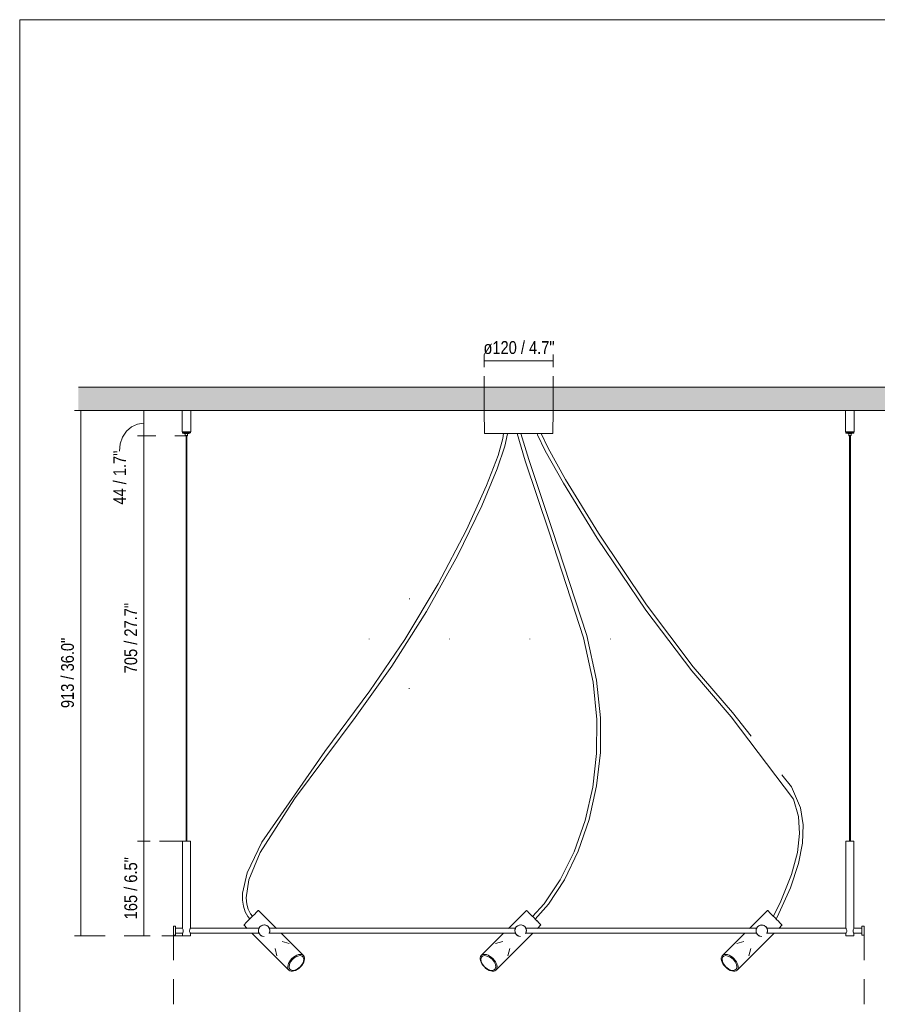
# Model space of a CAD drawing. Header units: millimetres. Extents: x 0 to 8.3, y 0 to 11.7.
# Tile 3 of 4: x 0 to 5.3, y 5.6 to 11.7. Entities that reach past the tile are written whole.
import ezdxf

# ---------------------------------------------------------------- set-up
doc = ezdxf.new("R2010")
doc.units = ezdxf.units.MM
doc.layers.add('PDF_Geometría', color=7, linetype='Continuous')
doc.layers.add('PDF_Rellenos sólidos', color=7, linetype='Continuous', true_color=0xe8e8e8)
doc.layers.add('PDF_Texto', color=7, linetype='Continuous', true_color=0x5b5b5b)
doc.styles.add('PDF Arial Narrow', font='ARIALN.TTF')

msp = doc.modelspace()

# ---------------------------------------------------------------- hatches: boundary and pattern name
at = {"layer": 'PDF_Rellenos sólidos', "transparency": 33554559}
msp.add_hatch(color=256, dxfattribs=at).paths.add_polyline_path([(3.139, 9.2601), (5.7433, 9.2601), (5.7433, 9.4051), (0.3667, 9.4051), (0.3667, 9.2601), (3.055, 9.2601)])

# ---------------------------------------------------------------- linework, layer by layer
at = {"layer": 'PDF_Geometría', "lineweight": 18}
msp.add_lwpolyline([(0.0016, 11.6917), (0.0016, 0), (8.2684, 0), (8.2684, 11.6917)], close=True, dxfattribs=at)
at = {"layer": 'PDF_Geometría', "color": 251, "lineweight": 9, "true_color": 0x5b5b5b}
for points in [[(3.3224, 9.6088), (3.3224, 9.5694), (2.8929, 9.5694), (2.8929, 9.6088)], [(2.8929, 9.5694), (2.8929, 9.53)], [(3.3224, 9.5694), (3.3224, 9.53)], [(0.3419, 9.2601), (0.3812, 9.2601), (0.3812, 5.9911), (0.3419, 5.9911)], [(0.3812, 9.2601), (0.4206, 9.2601)], [(0.7355, 9.2601), (0.7749, 9.2601), (0.7749, 9.1029), (0.7355, 9.1029), (0.7749, 9.1029), (0.8142, 9.1029), (0.7749, 9.1029), (0.7749, 6.5816), (0.7355, 6.5816), (0.7749, 6.5816), (0.7749, 5.9911), (0.8142, 5.9911)], [(0.7749, 9.2601), (0.8142, 9.2601)], [(0.7749, 9.1815), (0.7353, 9.1756), (0.6984, 9.1583), (0.6668, 9.1308), (0.6425, 9.0949), (0.6272, 9.0531), (0.622, 9.0083)], [(0.3812, 5.9911), (0.4206, 5.9911)], [(0.7749, 5.9911), (0.7355, 5.9911)]]:
    msp.add_lwpolyline(points, dxfattribs=at)
at = {"layer": 'PDF_Geometría', "color": 254, "lineweight": 9, "true_color": 0xd2d2d2}
for points in [[(2.8929, 9.2601), (2.8929, 9.4748)], [(3.3224, 9.2601), (3.3224, 9.4748)], [(1.0127, 9.2601), (0.9411, 9.2601)], [(0.8498, 9.1029), (0.7783, 9.1029)], [(1.0395, 9.1029), (0.9679, 9.1029)], [(1.0145, 6.5816), (0.8713, 6.5816)], [(0.5332, 5.9911), (0.4061, 5.9911)], [(0.7693, 5.9911), (0.6513, 5.9911)], [(1.0145, 5.9911), (0.8874, 5.9911)], [(0.958, 5.9965), (0.958, 5.8408)], [(5.2572, 5.996), (5.2572, 5.8406)], [(0.958, 5.7227), (0.958, 5.567)], [(5.2572, 5.7225), (5.2572, 5.567)]]:
    msp.add_lwpolyline(points, dxfattribs=at)
at = {"layer": 'PDF_Geometría', "lineweight": 9}
for points in [[(0.3667, 9.4051), (5.7433, 9.4051), (0.3667, 9.4051)], [(5.1956, 9.2601), (5.7433, 9.2601), (0.3667, 9.2601), (1.0131, 9.2601)], [(1.066, 9.2601), (2.8929, 9.2601)], [(3.3224, 9.2601), (5.1428, 9.2601)]]:
    msp.add_lwpolyline(points, dxfattribs=at)
at = {"layer": 'PDF_Geometría', "lineweight": 20}
for points in [[(0.6709, 9.2601), (0.7783, 9.2601)], [(1.0127, 9.2601), (1.0127, 9.1277)], [(1.0131, 9.2601), (1.0127, 9.2601), (1.0131, 9.2601), (1.0163, 9.2601), (1.0223, 9.2601), (1.0304, 9.2601), (1.0395, 9.2601), (1.0487, 9.2601), (1.0568, 9.2601), (1.0628, 9.2601), (1.066, 9.2601), (1.0664, 9.2601), (1.066, 9.2601)], [(1.0664, 9.1277), (1.0664, 9.2601)], [(2.8929, 9.2601), (2.8954, 9.1169)], [(3.3199, 9.1169), (3.3224, 9.2601)], [(5.1424, 9.2601), (5.1424, 9.1277)], [(5.1428, 9.2601), (5.1424, 9.2601), (5.1428, 9.2601), (5.146, 9.2601), (5.152, 9.2601), (5.16, 9.2601), (5.1692, 9.2601), (5.1784, 9.2601), (5.1865, 9.2601), (5.1925, 9.2601), (5.1956, 9.2601), (5.196, 9.2601), (5.1956, 9.2601)], [(5.196, 9.1277), (5.196, 9.2601)], [(1.0646, 9.1277), (1.066, 9.1277), (1.0664, 9.1277), (1.066, 9.1277), (1.0628, 9.1277), (1.0568, 9.1277), (1.0487, 9.1277), (1.0395, 9.1277), (1.0304, 9.1277), (1.0223, 9.1277), (1.0163, 9.1277), (1.0131, 9.1277), (1.0127, 9.1277), (1.0131, 9.1277), (1.0145, 9.1277)], [(1.0344, 9.1029), (1.0344, 9.1029), (1.0345, 9.1029), (1.0345, 9.1029), (1.0345, 9.1029), (1.0345, 9.1029), (1.0346, 9.1029), (1.0346, 9.1029), (1.0347, 9.1029), (1.0348, 9.1029), (1.0349, 9.1029), (1.0349, 9.1029), (1.035, 9.1029), (1.0351, 9.1029), (1.0352, 9.1029), (1.0354, 9.1029), (1.0355, 9.1029), (1.0356, 9.1029), (1.0357, 9.1029), (1.0359, 9.1029), (1.036, 9.1029), (1.0362, 9.1029), (1.0363, 9.1029), (1.0365, 9.1029), (1.0367, 9.1029), (1.0368, 9.1029), (1.037, 9.1029), (1.0372, 9.1029), (1.0374, 9.1029), (1.0376, 9.1029), (1.0377, 9.1029), (1.0379, 9.1029), (1.0381, 9.1029), (1.0383, 9.1029), (1.0385, 9.1029), (1.0387, 9.1029), (1.0389, 9.1029), (1.0391, 9.1029), (1.0393, 9.1029), (1.0395, 9.1029), (1.0395, 9.1029), (1.0393, 9.1029), (1.0391, 9.1029), (1.0389, 9.1029), (1.0387, 9.1029), (1.0385, 9.1029), (1.0383, 9.1029), (1.0381, 9.1029), (1.0379, 9.1029), (1.0377, 9.1029), (1.0375, 9.1029), (1.0373, 9.1029), (1.0371, 9.1029), (1.037, 9.1029), (1.0368, 9.1029), (1.0366, 9.1029), (1.0364, 9.1029), (1.0363, 9.1029), (1.0361, 9.1029), (1.036, 9.1029), (1.0358, 9.1029), (1.0357, 9.1029), (1.0356, 9.1029), (1.0354, 9.1029), (1.0353, 9.1029), (1.0352, 9.1029), (1.0351, 9.1029), (1.035, 9.1029), (1.0349, 9.1029), (1.0348, 9.1029), (1.0348, 9.1029), (1.0347, 9.1029), (1.0346, 9.1029), (1.0346, 9.1029), (1.0345, 9.1029), (1.0345, 9.1029), (1.0345, 9.1029), (1.0344, 9.1029), (1.0344, 9.1029), (1.0344, 9.1029), (1.0343, 9.1029), (1.0343, 9.1029), (1.0342, 9.1029), (1.0341, 9.1029), (1.034, 9.103), (1.0339, 9.103), (1.0339, 9.103), (1.0338, 9.103), (1.0337, 9.1031), (1.0336, 9.1031), (1.0336, 9.1031), (1.0335, 9.1032), (1.0334, 9.1032), (1.0333, 9.1032), (1.0333, 9.1033), (1.0332, 9.1033), (1.0331, 9.1034), (1.0331, 9.1034), (1.033, 9.1035), (1.033, 9.1035), (1.0329, 9.1036), (1.0329, 9.1037), (1.0328, 9.1037), (1.0328, 9.1038), (1.0327, 9.1039), (1.0327, 9.1039), (1.0326, 9.104), (1.0326, 9.1041), (1.0326, 9.1041), (1.0325, 9.1042), (1.0325, 9.1043), (1.0325, 9.1044), (1.0325, 9.1045), (1.0324, 9.1045), (1.0324, 9.1046), (1.0324, 9.1047), (1.0324, 9.1048), (1.0324, 9.1048), (1.0324, 9.1173), (1.0292, 9.1175), (1.0261, 9.1179), (1.023, 9.1185), (1.0199, 9.1191), (1.0168, 9.1199), (1.0145, 9.1206), (1.0145, 9.1277), (1.0153, 9.1277), (1.0178, 9.1277), (1.0218, 9.1277), (1.027, 9.1277), (1.0331, 9.1277), (1.0388, 9.1277)], [(1.0395, 9.1277), (1.046, 9.1277), (1.0521, 9.1277), (1.0573, 9.1277), (1.0612, 9.1277), (1.0637, 9.1277), (1.0646, 9.1277), (1.0646, 9.1206), (1.0616, 9.1197), (1.0585, 9.1189), (1.0554, 9.1183), (1.0523, 9.1178), (1.0491, 9.1175), (1.0467, 9.1173), (1.0467, 9.1048), (1.0467, 9.1047), (1.0467, 9.1046), (1.0466, 9.1045), (1.0466, 9.1045), (1.0466, 9.1044), (1.0466, 9.1043), (1.0466, 9.1042), (1.0465, 9.1041), (1.0465, 9.1041), (1.0465, 9.104), (1.0464, 9.1039), (1.0464, 9.1039), (1.0463, 9.1038), (1.0463, 9.1037), (1.0462, 9.1037), (1.0462, 9.1036), (1.0461, 9.1035), (1.0461, 9.1035), (1.046, 9.1034), (1.0459, 9.1034), (1.0459, 9.1033), (1.0458, 9.1033), (1.0457, 9.1032), (1.0457, 9.1032), (1.0456, 9.1032), (1.0455, 9.1031), (1.0454, 9.1031), (1.0454, 9.1031), (1.0453, 9.103), (1.0452, 9.103), (1.0451, 9.103), (1.0451, 9.103), (1.045, 9.1029), (1.0449, 9.1029), (1.0448, 9.1029), (1.0447, 9.1029), (1.0447, 9.1029), (1.0447, 9.1029), (1.0446, 9.1029), (1.0446, 9.1029), (1.0446, 9.1029), (1.0446, 9.1029), (1.0446, 9.1029), (1.0445, 9.1029), (1.0445, 9.1029), (1.0444, 9.1029), (1.0443, 9.1029), (1.0443, 9.1029), (1.0442, 9.1029), (1.0441, 9.1029), (1.044, 9.1029), (1.0439, 9.1029), (1.0438, 9.1029), (1.0436, 9.1029), (1.0435, 9.1029), (1.0434, 9.1029), (1.0432, 9.1029), (1.0431, 9.1029), (1.043, 9.1029), (1.0428, 9.1029), (1.0426, 9.1029), (1.0425, 9.1029), (1.0423, 9.1029), (1.0421, 9.1029), (1.042, 9.1029), (1.0418, 9.1029), (1.0416, 9.1029), (1.0414, 9.1029), (1.0412, 9.1029), (1.041, 9.1029), (1.0408, 9.1029), (1.0406, 9.1029), (1.0404, 9.1029), (1.0402, 9.1029), (1.04, 9.1029), (1.0398, 9.1029), (1.0396, 9.1029), (1.0395, 9.1029), (1.0397, 9.1029), (1.04, 9.1029), (1.0402, 9.1029), (1.0404, 9.1029), (1.0406, 9.1029), (1.0408, 9.1029), (1.041, 9.1029), (1.0411, 9.1029), (1.0413, 9.1029), (1.0415, 9.1029), (1.0417, 9.1029), (1.0419, 9.1029), (1.0421, 9.1029), (1.0423, 9.1029), (1.0424, 9.1029), (1.0426, 9.1029), (1.0428, 9.1029), (1.0429, 9.1029), (1.0431, 9.1029), (1.0432, 9.1029), (1.0433, 9.1029), (1.0435, 9.1029), (1.0436, 9.1029), (1.0437, 9.1029), (1.0438, 9.1029), (1.044, 9.1029), (1.0441, 9.1029), (1.0441, 9.1029), (1.0442, 9.1029), (1.0443, 9.1029), (1.0444, 9.1029), (1.0444, 9.1029), (1.0445, 9.1029), (1.0445, 9.1029), (1.0446, 9.1029), (1.0446, 9.1029), (1.0446, 9.1029), (1.0446, 9.1029), (1.0447, 9.1029)], [(5.1943, 9.1277), (5.1956, 9.1277), (5.196, 9.1277), (5.1956, 9.1277), (5.1925, 9.1277), (5.1865, 9.1277), (5.1784, 9.1277), (5.1692, 9.1277), (5.16, 9.1277), (5.152, 9.1277), (5.146, 9.1277), (5.1428, 9.1277), (5.1424, 9.1277), (5.1428, 9.1277), (5.1442, 9.1277), (5.145, 9.1277), (5.1475, 9.1277), (5.1515, 9.1277), (5.1567, 9.1277), (5.1627, 9.1277), (5.1692, 9.1277), (5.1757, 9.1277), (5.1817, 9.1277), (5.1869, 9.1277), (5.1909, 9.1277), (5.1934, 9.1277), (5.1943, 9.1277), (5.1943, 9.1206), (5.1912, 9.1197), (5.1881, 9.1189), (5.185, 9.1183), (5.1819, 9.1178), (5.1788, 9.1175), (5.1763, 9.1173), (5.1763, 9.1048), (5.1763, 9.1047), (5.1763, 9.1046), (5.1763, 9.1045), (5.1763, 9.1045), (5.1763, 9.1044), (5.1762, 9.1043), (5.1762, 9.1042), (5.1762, 9.1041), (5.1762, 9.1041), (5.1761, 9.104), (5.1761, 9.1039), (5.176, 9.1039), (5.176, 9.1038), (5.1759, 9.1037), (5.1759, 9.1037), (5.1758, 9.1036), (5.1758, 9.1035), (5.1757, 9.1035), (5.1757, 9.1034), (5.1756, 9.1034), (5.1755, 9.1033), (5.1755, 9.1033), (5.1754, 9.1032), (5.1753, 9.1032), (5.1753, 9.1032), (5.1752, 9.1031), (5.1751, 9.1031), (5.175, 9.1031), (5.175, 9.103), (5.1749, 9.103), (5.1748, 9.103), (5.1747, 9.103), (5.1746, 9.1029), (5.1746, 9.1029), (5.1745, 9.1029), (5.1744, 9.1029), (5.1743, 9.1029), (5.1743, 9.1029), (5.1743, 9.1029), (5.1743, 9.1029), (5.1743, 9.1029), (5.1743, 9.1029), (5.1742, 9.1029), (5.1742, 9.1029), (5.1741, 9.1029), (5.1741, 9.1029), (5.174, 9.1029), (5.1739, 9.1029), (5.1738, 9.1029), (5.1737, 9.1029), (5.1736, 9.1029), (5.1735, 9.1029), (5.1734, 9.1029), (5.1733, 9.1029), (5.1732, 9.1029), (5.173, 9.1029), (5.1729, 9.1029), (5.1728, 9.1029), (5.1726, 9.1029), (5.1725, 9.1029), (5.1723, 9.1029), (5.1721, 9.1029), (5.172, 9.1029), (5.1718, 9.1029), (5.1716, 9.1029), (5.1714, 9.1029), (5.1712, 9.1029), (5.1711, 9.1029), (5.1709, 9.1029), (5.1707, 9.1029), (5.1705, 9.1029), (5.1703, 9.1029), (5.1701, 9.1029), (5.1699, 9.1029), (5.1697, 9.1029), (5.1695, 9.1029), (5.1693, 9.1029), (5.1692, 9.1029), (5.1694, 9.1029), (5.1696, 9.1029), (5.1698, 9.1029), (5.17, 9.1029), (5.1702, 9.1029), (5.1704, 9.1029), (5.1706, 9.1029), (5.1708, 9.1029), (5.171, 9.1029), (5.1712, 9.1029), (5.1714, 9.1029), (5.1716, 9.1029), (5.1717, 9.1029), (5.1719, 9.1029), (5.1721, 9.1029), (5.1723, 9.1029), (5.1724, 9.1029), (5.1726, 9.1029), (5.1727, 9.1029), (5.1729, 9.1029), (5.173, 9.1029), (5.1731, 9.1029), (5.1733, 9.1029), (5.1734, 9.1029), (5.1735, 9.1029), (5.1736, 9.1029), (5.1737, 9.1029), (5.1738, 9.1029), (5.1739, 9.1029), (5.174, 9.1029), (5.174, 9.1029), (5.1741, 9.1029), (5.1742, 9.1029), (5.1742, 9.1029), (5.1742, 9.1029), (5.1743, 9.1029), (5.1743, 9.1029), (5.1743, 9.1029), (5.1743, 9.1029)], [(5.1641, 9.1029), (5.1641, 9.1029), (5.1641, 9.1029), (5.1641, 9.1029), (5.1642, 9.1029), (5.1642, 9.1029), (5.1643, 9.1029), (5.1643, 9.1029), (5.1644, 9.1029), (5.1644, 9.1029), (5.1645, 9.1029), (5.1646, 9.1029), (5.1647, 9.1029), (5.1648, 9.1029), (5.1649, 9.1029), (5.165, 9.1029), (5.1651, 9.1029), (5.1653, 9.1029), (5.1654, 9.1029), (5.1655, 9.1029), (5.1657, 9.1029), (5.1658, 9.1029), (5.166, 9.1029), (5.1662, 9.1029), (5.1663, 9.1029), (5.1665, 9.1029), (5.1667, 9.1029), (5.1668, 9.1029), (5.167, 9.1029), (5.1672, 9.1029), (5.1674, 9.1029), (5.1676, 9.1029), (5.1678, 9.1029), (5.168, 9.1029), (5.1682, 9.1029), (5.1684, 9.1029), (5.1686, 9.1029), (5.1688, 9.1029), (5.169, 9.1029), (5.1692, 9.1029), (5.1692, 9.1029), (5.1689, 9.1029), (5.1687, 9.1029), (5.1685, 9.1029), (5.1683, 9.1029), (5.1681, 9.1029), (5.1679, 9.1029), (5.1677, 9.1029), (5.1675, 9.1029), (5.1674, 9.1029), (5.1672, 9.1029), (5.167, 9.1029), (5.1668, 9.1029), (5.1666, 9.1029), (5.1664, 9.1029), (5.1663, 9.1029), (5.1661, 9.1029), (5.1659, 9.1029), (5.1658, 9.1029), (5.1656, 9.1029), (5.1655, 9.1029), (5.1654, 9.1029), (5.1652, 9.1029), (5.1651, 9.1029), (5.165, 9.1029), (5.1649, 9.1029), (5.1648, 9.1029), (5.1647, 9.1029), (5.1646, 9.1029), (5.1645, 9.1029), (5.1644, 9.1029), (5.1644, 9.1029), (5.1643, 9.1029), (5.1642, 9.1029), (5.1642, 9.1029), (5.1642, 9.1029), (5.1641, 9.1029), (5.1641, 9.1029), (5.1641, 9.1029), (5.1641, 9.1029), (5.164, 9.1029), (5.1639, 9.1029), (5.1638, 9.1029), (5.1638, 9.1029), (5.1637, 9.103), (5.1636, 9.103), (5.1635, 9.103), (5.1635, 9.103), (5.1634, 9.1031), (5.1633, 9.1031), (5.1632, 9.1031), (5.1632, 9.1032), (5.1631, 9.1032), (5.163, 9.1032), (5.1629, 9.1033), (5.1629, 9.1033), (5.1628, 9.1034), (5.1627, 9.1034), (5.1627, 9.1035), (5.1626, 9.1035), (5.1626, 9.1036), (5.1625, 9.1037), (5.1625, 9.1037), (5.1624, 9.1038), (5.1624, 9.1039), (5.1623, 9.1039), (5.1623, 9.104), (5.1623, 9.1041), (5.1622, 9.1041), (5.1622, 9.1042), (5.1622, 9.1043), (5.1621, 9.1044), (5.1621, 9.1045), (5.1621, 9.1045), (5.1621, 9.1046), (5.1621, 9.1047), (5.1621, 9.1048), (5.1621, 9.1048), (5.1621, 9.1173), (5.1589, 9.1175), (5.1558, 9.1179), (5.1527, 9.1185), (5.1496, 9.1191), (5.1465, 9.1199), (5.1442, 9.1206), (5.1442, 9.1277)], [(1.0646, 9.1206), (1.0612, 9.1206), (1.0521, 9.1206), (1.0395, 9.1206), (1.027, 9.1206), (1.0178, 9.1206), (1.0145, 9.1206)], [(1.0395, 9.1173), (1.0446, 9.1173), (1.0467, 9.1173), (1.0446, 9.1173), (1.0395, 9.1173), (1.0345, 9.1173), (1.0324, 9.1173), (1.0345, 9.1173), (1.0388, 9.1173)], [(1.0446, 9.1048), (1.0467, 9.1048), (1.0446, 9.1048), (1.0395, 9.1048), (1.0345, 9.1048), (1.0324, 9.1048), (1.0345, 9.1048)], [(1.0388, 9.1029), (1.0347, 9.1029), (1.0395, 9.1029)], [(1.0422, 6.5816), (1.0422, 9.1029), (1.0421, 9.1029), (1.0419, 9.1029), (1.0414, 9.1029), (1.0409, 9.1029), (1.0402, 9.1029), (1.0395, 9.1029), (1.0388, 9.1029), (1.0382, 9.1029), (1.0376, 9.1029), (1.0372, 9.1029), (1.0369, 9.1029), (1.0369, 9.1029), (1.0369, 6.5816)], [(1.0395, 9.1029), (1.0444, 9.1029), (1.0395, 9.1029)], [(3.0139, 9.1169), (3.0096, 9.0854), (2.9795, 8.981), (2.9081, 8.7943), (2.782, 8.5176), (2.606, 8.182), (2.3991, 7.8358), (2.1819, 7.5164), (1.9012, 7.1379), (1.5086, 6.5748), (1.4173, 6.384), (1.3883, 6.2572), (1.3883, 6.2137), (1.3943, 6.1757), (1.4056, 6.1422), (1.4218, 6.1127), (1.4341, 6.097)], [(3.0378, 9.1169), (3.0378, 9.1141), (3.0215, 9.039), (2.9741, 8.8977), (2.8774, 8.6665), (2.7262, 8.3562), (2.5328, 8.0092), (2.3176, 7.6704), (2.0889, 7.3502), (1.7123, 6.8433), (1.4994, 6.5107), (1.4271, 6.34), (1.4105, 6.2277), (1.4146, 6.1896), (1.4243, 6.1571), (1.4388, 6.1286), (1.4504, 6.1133)], [(3.1215, 9.1169), (3.139, 9.1169), (3.1076, 9.1169), (3.076, 9.1169), (3.0451, 9.1169), (3.0155, 9.1169), (2.9881, 9.1169), (2.9633, 9.1169), (2.9417, 9.1169), (2.9238, 9.1169), (2.9101, 9.1169), (2.9007, 9.1169), (2.896, 9.1169), (2.9007, 9.1169), (2.9101, 9.1169), (2.9238, 9.1169), (2.9417, 9.1169), (2.9633, 9.1169), (2.9881, 9.1169), (3.0151, 9.1169)], [(3.038, 9.1169), (3.0451, 9.1169), (3.076, 9.1169), (3.097, 9.1169)], [(3.0979, 9.1169), (3.1485, 8.9478), (3.2967, 8.5035), (3.5115, 7.8469), (3.5703, 7.571), (3.5946, 7.3385), (3.593, 7.1257), (3.5683, 6.9178), (3.5208, 6.7103), (3.452, 6.5146), (3.3655, 6.3398), (3.2655, 6.192), (3.1942, 6.1116)], [(3.1218, 9.1169), (3.1699, 8.9559), (3.3175, 8.5134), (3.5314, 7.8612), (3.5916, 7.5825), (3.617, 7.3481), (3.6164, 7.1335), (3.5927, 6.9246), (3.5461, 6.7156), (3.4781, 6.5177), (3.3921, 6.3402), (3.2922, 6.189), (3.2104, 6.0955)], [(3.2473, 9.1169), (3.252, 9.1169), (3.2736, 9.1169), (3.2914, 9.1169), (3.3052, 9.1169), (3.3145, 9.1169), (3.3193, 9.1169), (3.3145, 9.1169), (3.3052, 9.1169), (3.2914, 9.1169), (3.2736, 9.1169), (3.252, 9.1169), (3.2272, 9.1169), (3.1997, 9.1169), (3.1702, 9.1169), (3.1393, 9.1169), (3.1702, 9.1169), (3.1997, 9.1169), (3.2228, 9.1169)], [(3.2232, 9.1169), (3.2254, 9.1098), (3.2731, 9.0088), (3.3857, 8.8075), (3.5968, 8.4663), (3.8993, 8.0176), (4.1851, 7.6399), (4.4308, 7.355), (4.8184, 6.8413), (4.8498, 6.7334), (4.8564, 6.6281), (4.8424, 6.5107), (4.805, 6.3735), (4.739, 6.2085), (4.6931, 6.1135)], [(3.2476, 9.1169), (3.2903, 9.0254), (3.3984, 8.831), (3.6043, 8.497), (3.9039, 8.0507), (4.1938, 7.6655), (4.4387, 7.3805), (4.5554, 7.2338)], [(5.1943, 9.1206), (5.1909, 9.1206), (5.1817, 9.1206), (5.1692, 9.1206), (5.1567, 9.1206), (5.1475, 9.1206), (5.1442, 9.1206)], [(5.1763, 9.1173), (5.1743, 9.1173), (5.1692, 9.1173), (5.1642, 9.1173), (5.1621, 9.1173), (5.1642, 9.1173), (5.1692, 9.1173), (5.1743, 9.1173), (5.1763, 9.1173)], [(5.1763, 9.1048), (5.1743, 9.1048), (5.1692, 9.1048), (5.1642, 9.1048), (5.1621, 9.1048), (5.1642, 9.1048)], [(5.1721, 6.5816), (5.1721, 9.1029), (5.172, 9.1029), (5.1717, 9.1029), (5.1712, 9.1029), (5.1706, 9.1029), (5.1699, 9.1029), (5.1692, 9.1029), (5.1685, 9.1029), (5.1678, 9.1029), (5.1672, 9.1029), (5.1667, 9.1029), (5.1664, 9.1029), (5.1663, 9.1029), (5.1663, 6.5816)], [(5.1743, 9.1048), (5.1763, 9.1048)], [(2.4265, 8.0883), (2.4293, 8.0883)], [(2.176, 7.8378), (2.176, 7.8406)], [(2.677, 7.8378), (2.677, 7.8406)], [(3.178, 7.8378), (3.178, 7.8406)], [(3.679, 7.8378), (3.679, 7.8406)], [(2.4248, 7.5299), (2.4276, 7.5299)], [(4.746, 6.9944), (4.8053, 6.9198), (4.8611, 6.7883), (4.8786, 6.6821), (4.8749, 6.5695), (4.8496, 6.4413), (4.7987, 6.29), (4.716, 6.1079), (4.7118, 6.0998), (4.7115, 6.0999), (4.7105, 6.1005), (4.7088, 6.1013), (4.7067, 6.1024), (4.7043, 6.1036), (4.7016, 6.105)], [(1.0421, 6.5816), (1.046, 6.5816), (1.0521, 6.5816), (1.0573, 6.5816), (1.0612, 6.5816), (1.0637, 6.5816), (1.0646, 6.5816), (1.0637, 6.5816), (1.0612, 6.5816), (1.0573, 6.5816), (1.0521, 6.5816), (1.046, 6.5816), (1.0395, 6.5816), (1.0331, 6.5816), (1.027, 6.5816), (1.0218, 6.5816), (1.0178, 6.5816), (1.0153, 6.5816), (1.0145, 6.5816), (1.0145, 6.0395), (1.015, 6.0386)], [(1.0369, 6.5816), (1.0331, 6.5816), (1.027, 6.5816), (1.0218, 6.5816), (1.0178, 6.5816), (1.0153, 6.5816), (1.0145, 6.5816)], [(1.064, 6.0386), (1.0646, 6.0395), (1.0646, 6.5816)], [(5.172, 6.5816), (5.1757, 6.5816), (5.1817, 6.5816), (5.1869, 6.5816), (5.1909, 6.5816), (5.1934, 6.5816), (5.1943, 6.5816), (5.1934, 6.5816), (5.1909, 6.5816), (5.1869, 6.5816), (5.1817, 6.5816), (5.1757, 6.5816), (5.1692, 6.5816), (5.1627, 6.5816), (5.1567, 6.5816), (5.1515, 6.5816), (5.1475, 6.5816), (5.145, 6.5816), (5.1442, 6.5816), (5.1442, 6.0395), (5.1447, 6.0386)], [(5.1664, 6.5816), (5.1627, 6.5816), (5.1567, 6.5816), (5.1515, 6.5816), (5.1475, 6.5816), (5.145, 6.5816), (5.1442, 6.5816)], [(5.1937, 6.0386), (5.1943, 6.0395), (5.1943, 6.5816)], [(1.4338, 6.0967), (1.4303, 6.0932), (1.4193, 6.0822), (1.4099, 6.0728), (1.4026, 6.0655), (1.3981, 6.061), (1.3965, 6.0594), (1.3981, 6.061), (1.4026, 6.0655), (1.4099, 6.0728), (1.4193, 6.0822), (1.4303, 6.0932), (1.4421, 6.105), (1.4538, 6.1167), (1.4648, 6.1277), (1.4743, 6.1372), (1.4815, 6.1444), (1.486, 6.1489), (1.4876, 6.1505), (1.486, 6.1489), (1.4815, 6.1444), (1.4743, 6.1372), (1.4648, 6.1277), (1.4538, 6.1167), (1.4499, 6.1128)], [(1.5996, 6.0384), (1.4876, 6.1505)], [(3.1554, 6.1505), (3.0433, 6.0384)], [(3.1947, 6.1112), (3.1891, 6.1167), (3.1781, 6.1277), (3.1687, 6.1372), (3.1615, 6.1444), (3.1569, 6.1489), (3.1554, 6.1505), (3.1569, 6.1489), (3.1615, 6.1444), (3.1687, 6.1372), (3.1781, 6.1277), (3.1891, 6.1167), (3.2009, 6.105), (3.2127, 6.0932), (3.2237, 6.0822), (3.2331, 6.0728), (3.2403, 6.0655), (3.2449, 6.061), (3.2464, 6.0594), (3.2449, 6.061), (3.2403, 6.0655), (3.2331, 6.0728), (3.2237, 6.0822)], [(4.6561, 6.1505), (4.544, 6.0384)], [(4.6931, 6.1135), (4.6898, 6.1167), (4.6789, 6.1277), (4.6694, 6.1372), (4.6622, 6.1444), (4.6576, 6.1489), (4.6561, 6.1505), (4.6576, 6.1489), (4.6622, 6.1444), (4.6694, 6.1372), (4.6789, 6.1277), (4.6898, 6.1167), (4.7016, 6.105), (4.7043, 6.1036), (4.7067, 6.1024), (4.7088, 6.1013), (4.7105, 6.1005), (4.7115, 6.0999)], [(3.223, 6.0828), (3.2127, 6.0932), (3.2108, 6.095)], [(0.9723, 6.0515), (0.958, 6.0515)], [(0.958, 6.0056), (0.958, 5.9998), (0.958, 5.9965), (0.958, 5.996), (0.958, 5.9965), (0.958, 5.9998), (0.958, 6.006), (0.958, 6.0143), (0.958, 6.0238), (0.958, 6.0333), (0.958, 6.0416), (0.958, 6.0478), (0.958, 6.0511), (0.958, 6.0515), (0.958, 6.0511), (0.958, 6.0478), (0.958, 6.0416), (0.958, 6.0333), (0.958, 6.0238), (0.958, 6.0143), (0.958, 6.006)], [(0.9723, 6.0056), (0.9723, 5.9998), (0.9723, 5.9965), (0.9723, 5.996), (0.9723, 5.9965), (0.9723, 5.9998), (0.9723, 6.006), (0.9723, 6.0143), (0.9723, 6.0238), (0.9723, 6.0333), (0.9723, 6.0416), (0.9723, 6.0478), (0.9723, 6.0511), (0.9723, 6.0515), (0.9723, 6.0511), (0.9723, 6.0478), (0.9723, 6.0416)], [(1.0157, 6.0387), (0.9723, 6.0387)], [(0.9723, 6.0089), (1.015, 6.0089)], [(1.0145, 6.0395), (1.0145, 6.0395), (1.0146, 6.0393), (1.0157, 6.0375), (1.0174, 6.0344), (1.019, 6.0302), (1.02, 6.0251), (1.0197, 6.0198), (1.0182, 6.0151), (1.0165, 6.0114), (1.015, 6.0089), (1.0145, 6.008)], [(1.0151, 6.0091), (1.0146, 6.0083), (1.0145, 6.0081), (1.0145, 6.008), (1.0145, 5.9911), (1.0153, 5.9911), (1.0178, 5.9911), (1.0218, 5.9911), (1.027, 5.9911), (1.0331, 5.9911), (1.0388, 5.9911)], [(1.0639, 6.0091), (1.0644, 6.0083), (1.0646, 6.0081), (1.0646, 6.008), (1.064, 6.0089), (1.0626, 6.0114), (1.0609, 6.0151), (1.0594, 6.0198), (1.0591, 6.0251), (1.06, 6.0302), (1.0617, 6.0344), (1.0634, 6.0375), (1.0644, 6.0393), (1.0646, 6.0395), (1.0646, 6.0395)], [(1.4909, 6.0387), (1.0634, 6.0387)], [(1.064, 6.0089), (1.491, 6.0089)], [(1.0646, 5.9911), (1.0646, 6.008)], [(1.3965, 6.0594), (1.4175, 6.0384)], [(1.4468, 6.0092), (1.677, 5.7789)], [(1.4878, 6.0286), (1.4875, 6.0265), (1.4875, 6.0212)], [(1.4875, 6.0212), (1.4882, 6.0163), (1.4886, 6.0147)], [(1.4903, 6.038), (1.4893, 6.0354), (1.4882, 6.0314), (1.4878, 6.0289)], [(1.491, 6.0389), (1.4922, 6.0417), (1.4979, 6.0492), (1.5053, 6.0548), (1.5139, 6.0584), (1.5232, 6.0596), (1.5324, 6.0584), (1.5411, 6.0548), (1.5485, 6.0492), (1.5542, 6.0417), (1.5553, 6.0389)], [(3.0875, 6.0387), (1.5554, 6.0387)], [(1.5554, 6.0089), (3.0876, 6.0089)], [(1.7681, 5.87), (1.6289, 6.0092)], [(3.014, 6.0091), (2.8749, 5.87)], [(2.9659, 5.7789), (3.1961, 6.0091)], [(3.0844, 6.0286), (3.0841, 6.0265), (3.0841, 6.0212)], [(3.0841, 6.0212), (3.0848, 6.0163), (3.0853, 6.0147)], [(3.0869, 6.038), (3.0859, 6.0354), (3.0848, 6.0314), (3.0844, 6.0289)], [(3.0876, 6.0389), (3.0888, 6.0417), (3.0945, 6.0492), (3.1019, 6.0548), (3.1105, 6.0584), (3.1198, 6.0596), (3.1291, 6.0584), (3.1377, 6.0548), (3.1451, 6.0492), (3.1508, 6.0417), (3.152, 6.0389)], [(3.152, 6.0089), (4.5882, 6.0089)], [(4.5882, 6.0387), (3.1521, 6.0387)], [(3.2255, 6.0384), (3.2464, 6.0594)], [(4.5147, 6.0091), (4.3756, 5.87)], [(4.4667, 5.7789), (4.6969, 6.0091)], [(4.5851, 6.0286), (4.5848, 6.0265), (4.5848, 6.0212)], [(4.5848, 6.0212), (4.5855, 6.0163), (4.586, 6.0147)], [(4.5876, 6.038), (4.5866, 6.0354), (4.5855, 6.0314), (4.5852, 6.0289)], [(4.5883, 6.0389), (4.5895, 6.0417), (4.5952, 6.0492), (4.6026, 6.0548), (4.6113, 6.0584), (4.6205, 6.0596), (4.6298, 6.0584), (4.6384, 6.0548), (4.6458, 6.0492), (4.6512, 6.0421)], [(4.6515, 6.0417), (4.6527, 6.0389)], [(4.6527, 6.0089), (5.1447, 6.0089)], [(5.1454, 6.0387), (4.6528, 6.0387)], [(4.7262, 6.0384), (4.7472, 6.0594)], [(5.1442, 6.0395), (5.1442, 6.0395), (5.1443, 6.0393), (5.1454, 6.0375), (5.147, 6.0344), (5.1487, 6.0302), (5.1497, 6.0251), (5.1493, 6.0198), (5.1479, 6.0151), (5.1461, 6.0114), (5.1447, 6.0089), (5.1442, 6.008)], [(5.1448, 6.0091), (5.1443, 6.0083), (5.1442, 6.0081), (5.1442, 6.008), (5.1442, 5.9911)], [(5.1936, 6.0091), (5.1941, 6.0083), (5.1942, 6.0081), (5.1943, 6.008), (5.1937, 6.0089), (5.1923, 6.0114), (5.1905, 6.0151), (5.1891, 6.0198), (5.1887, 6.0251), (5.1897, 6.0302), (5.1914, 6.0344), (5.1931, 6.0375), (5.1941, 6.0393), (5.1942, 6.0395), (5.1943, 6.0395)], [(5.243, 6.0387), (5.1931, 6.0387)], [(5.1937, 6.0089), (5.243, 6.0089)], [(5.1943, 5.9911), (5.1943, 6.008)], [(5.2572, 6.0515), (5.243, 6.0515)], [(5.243, 6.006), (5.243, 5.9998), (5.243, 5.9965), (5.243, 5.996), (5.243, 5.9965), (5.243, 5.9998), (5.243, 6.006), (5.243, 6.0143), (5.243, 6.0238), (5.243, 6.0333), (5.243, 6.0416), (5.243, 6.0478), (5.243, 6.0511), (5.243, 6.0515), (5.243, 6.0511), (5.243, 6.0478), (5.243, 6.0416)], [(0.958, 5.996), (0.9723, 5.996)], [(1.0395, 5.9911), (1.046, 5.9911), (1.0521, 5.9911), (1.0573, 5.9911), (1.0612, 5.9911), (1.0637, 5.9911), (1.0646, 5.9911), (1.0637, 5.9911), (1.0612, 5.9911), (1.0573, 5.9911), (1.0521, 5.9911), (1.046, 5.9911), (1.0395, 5.9911), (1.0331, 5.9911), (1.027, 5.9911), (1.0218, 5.9911), (1.0178, 5.9911), (1.0153, 5.9911), (1.0145, 5.9911)], [(1.6787, 5.944), (1.6347, 5.9558)], [(3.0082, 5.9558), (2.9643, 5.944)], [(4.5089, 5.9558), (4.465, 5.944)], [(5.243, 5.996), (5.2572, 5.996)], [(1.5913, 5.9123), (1.603, 5.8683)], [(3.0399, 5.8683), (3.0517, 5.9123)], [(4.5407, 5.8683), (4.5524, 5.9123)]]:
    msp.add_lwpolyline(points, dxfattribs=at)
at = {"layer": 'PDF_Geometría', "lineweight": 9}
msp.add_lwpolyline([(2.8954, 9.1169), (3.3199, 9.1169), (3.3224, 9.2601), (2.8929, 9.2601)], close=True, dxfattribs=at)
at = {"layer": 'PDF_Geometría', "lineweight": 20}
for points in [[(5.1692, 9.1029), (5.1741, 9.1029), (5.1692, 9.1029), (5.1643, 9.1029)], [(4.7016, 6.105), (4.7134, 6.0932), (4.7244, 6.0822), (4.7338, 6.0728), (4.7411, 6.0655), (4.7456, 6.061), (4.7472, 6.0594), (4.7456, 6.061), (4.7411, 6.0655), (4.7338, 6.0728), (4.7244, 6.0822), (4.7134, 6.0932)], [(5.2572, 6.0511), (5.2572, 6.0515), (5.2572, 6.0511), (5.2572, 6.0478), (5.2572, 6.0416), (5.2572, 6.0333), (5.2572, 6.0238), (5.2572, 6.0143), (5.2572, 6.006), (5.2572, 5.9998), (5.2572, 5.9965), (5.2572, 5.996), (5.2572, 5.9965), (5.2572, 5.9998), (5.2572, 6.006), (5.2572, 6.0143), (5.2572, 6.0238), (5.2572, 6.0333), (5.2572, 6.0416), (5.2572, 6.0478)], [(5.1442, 5.9911), (5.145, 5.9911), (5.1475, 5.9911), (5.1515, 5.9911), (5.1567, 5.9911), (5.1627, 5.9911), (5.1692, 5.9911), (5.1757, 5.9911), (5.1817, 5.9911), (5.1869, 5.9911), (5.1909, 5.9911), (5.1934, 5.9911), (5.1943, 5.9911), (5.1934, 5.9911), (5.1909, 5.9911), (5.1869, 5.9911), (5.1817, 5.9911), (5.1757, 5.9911), (5.1692, 5.9911), (5.1627, 5.9911), (5.1567, 5.9911), (5.1515, 5.9911), (5.1475, 5.9911), (5.145, 5.9911)], [(1.7012, 5.8458), (1.6883, 5.8297), (1.6806, 5.8133), (1.6784, 5.7988), (1.6813, 5.7874), (1.683, 5.7849), (1.6888, 5.78), (1.7001, 5.777), (1.7146, 5.7792), (1.731, 5.7869), (1.7471, 5.7999), (1.7601, 5.816), (1.7678, 5.8324), (1.77, 5.8469), (1.767, 5.8583), (1.7621, 5.864), (1.7596, 5.8657), (1.7482, 5.8686), (1.7337, 5.8664), (1.7173, 5.8587)], [(2.8958, 5.7999), (2.9119, 5.7869), (2.9284, 5.7792), (2.9429, 5.777), (2.9542, 5.78), (2.96, 5.7849), (2.9616, 5.7874), (2.9646, 5.7988), (2.9624, 5.8133), (2.9546, 5.8297), (2.9417, 5.8458), (2.9256, 5.8587), (2.9092, 5.8664), (2.8947, 5.8686), (2.8834, 5.8657), (2.8808, 5.864), (2.8759, 5.8583), (2.873, 5.8469), (2.8751, 5.8324), (2.8829, 5.816)], [(4.3965, 5.7999), (4.4126, 5.7869), (4.4291, 5.7792), (4.4436, 5.777), (4.4549, 5.78), (4.4607, 5.7849), (4.4624, 5.7874), (4.4653, 5.7988), (4.4631, 5.8133), (4.4554, 5.8297), (4.4425, 5.8458), (4.4264, 5.8587), (4.41, 5.8664), (4.3954, 5.8686), (4.3841, 5.8657), (4.3816, 5.864), (4.3766, 5.8583), (4.3737, 5.8469), (4.3759, 5.8324), (4.3836, 5.816)]]:
    msp.add_lwpolyline(points, close=True, dxfattribs=at)
at = {"layer": 'PDF_Geometría', "color": 251, "lineweight": 9, "true_color": 0x5b5b5b}
msp.add_lwpolyline([(0.8142, 6.5816), (0.7749, 6.5816)], close=True, dxfattribs=at)
at = {"layer": 'PDF_Geometría', "lineweight": 20}
for points in [[(1.5561, 6.038), (1.557, 6.0354), (1.5581, 6.0314), (1.5585, 6.0286), (1.5589, 6.0265), (1.5589, 6.0212), (1.5581, 6.0163), (1.5576, 6.0142), (1.557, 6.0123), (1.5561, 6.0097), (1.5553, 6.0088), (1.5539, 6.0056, 3.78862), (1.5232, 5.9881), (1.5139, 5.9893), (1.5053, 5.9929), (1.4979, 5.9985), (1.4922, 6.006), (1.4907, 6.0088), (1.4903, 6.0097), (1.4893, 6.0123), (1.4888, 6.0142)], [(3.1527, 6.038), (3.1537, 6.0354), (3.1548, 6.0314), (3.1552, 6.0286), (3.1555, 6.0265), (3.1555, 6.0212), (3.1548, 6.0163), (3.1542, 6.0142), (3.1537, 6.0123), (3.1527, 6.0097), (3.152, 6.0088), (3.1505, 6.0056, 3.788628), (3.1198, 5.9881), (3.1105, 5.9893), (3.1019, 5.9929), (3.0945, 5.9985), (3.0888, 6.006), (3.0873, 6.0088), (3.0869, 6.0097), (3.0859, 6.0123), (3.0854, 6.0142)], [(4.6534, 6.038), (4.6544, 6.0354), (4.6555, 6.0314), (4.6559, 6.0286), (4.6562, 6.0265), (4.6562, 6.0212), (4.6555, 6.0163), (4.6549, 6.0142), (4.6544, 6.0123), (4.6534, 6.0097), (4.6527, 6.0088), (4.6512, 6.0055, 3.792644), (4.6205, 5.9881), (4.6113, 5.9893), (4.6026, 5.9929), (4.5952, 5.9985), (4.5895, 6.006), (4.588, 6.0088), (4.5876, 6.0097), (4.5866, 6.0123), (4.5861, 6.0142)]]:
    msp.add_lwpolyline(points, format="xyb", dxfattribs=at)
for centre, major_axis, ratio, start_param, end_param in [((1.7226, 5.8244), (0.0455, 0.0455), 0.577351, 4.712386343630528, 10.99557165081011), ((2.9204, 5.8244), (-0.0455, 0.0455), 0.57735, 4.71239, 10.995575), ((4.4211, 5.8244), (-0.0455, 0.0455), 0.577349, 4.712391, 10.995576)]:
    msp.add_ellipse(centre, major_axis=major_axis, ratio=ratio, start_param=start_param, end_param=end_param, dxfattribs=at)

# ---------------------------------------------------------------- texts
at = {"layer": 'PDF_Texto', "insert": (2.8883, 9.6509), "char_height": 0.079527, "attachment_point": 4, "style": 'PDF Arial Narrow'}
msp.add_mtext('ø120 / 4.7"', dxfattribs=at)
at = {"layer": 'PDF_Texto', "attachment_point": 4, "rotation": 90, "style": 'PDF Arial Narrow'}
for s, insert, char_height in [('44 / 1.7"', (0.6242, 8.6744), 0.07953), ('705 / 27.7"', (0.6934, 7.6255), 0.079527), ('913 / 36.0"', (0.2997, 7.4088), 0.079527), ('165 / 6.5"', (0.6934, 6.0945), 0.07953)]:
    msp.add_mtext(s, dxfattribs=dict(at, insert=insert, char_height=char_height))

doc.saveas('drawing.dxf')
